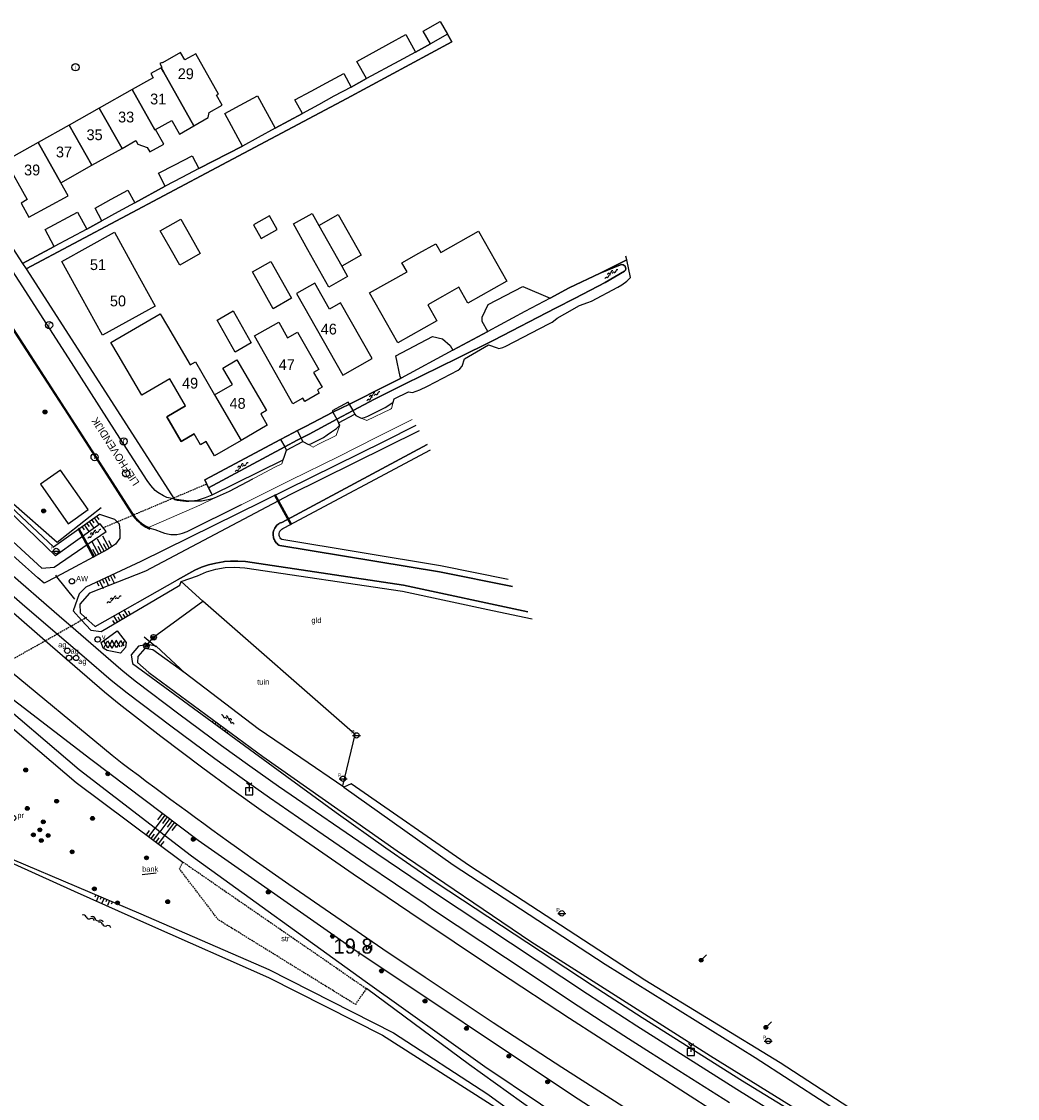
# Model space of a CAD drawing. Header units: metres. Extents: x 121538 to 126242, y 445257 to 454505.
# Tile 38 of 83: x 122233 to 122399, y 452487 to 452666. Entities that reach past the tile are written whole.
import ezdxf
from ezdxf.enums import TextEntityAlignment as Align

# ---------------------------------------------------------------- set-up
doc = ezdxf.new("R2010")
doc.units = ezdxf.units.M
doc.linetypes.add('STIPPELFIJN', pattern=[0.375, 0.25, -0.125])
doc.layers.add('B-WE-VH-VERHARDING_ASFALT-GV', color=252, linetype='Continuous', lineweight=18)
for name, color, linetype in [('B01_T', 8, 'Continuous'), ('BOUWT04', 8, 'Continuous'), ('SYMBD01', 8, 'Continuous'), ('SYMBD04', 8, 'Continuous'), ('SYMBD05', 8, 'Continuous'), ('TEK-D05', 8, 'Continuous'), ('TEK-D06', 8, 'Continuous'), ('TEK-D19', 8, 'Continuous'), ('TER-D03S', 8, 'Continuous'), ('TER-T02', 8, 'RASTER'), ('TER-T03', 8, 'Continuous'), ('TER-T09', 8, 'Continuous'), ('TOPOT05', 8, 'STIPPELFIJN'), ('TOPOT06', 8, 'WALB'), ('TOPOT13', 8, 'STIPPELFIJN'), ('TOPOT18', 8, 'STIPPELFIJN'), ('TOPOT19', 8, 'Continuous'), ('TOPOT22', 8, 'Continuous'), ('TOPOT23', 8, 'Continuous'), ('TOPOT24', 8, 'Continuous'), ('TOPOT26', 8, 'Continuous'), ('TOPOT28', 8, 'Continuous'), ('TOPOT30', 8, 'Continuous'), ('TOPOT31', 8, 'Continuous'), ('TOPOT35', 8, 'Continuous'), ('TOPOT50', 8, 'Continuous'), ('WAT-T00', 8, 'Continuous'), ('WEG-T01', 8, 'Continuous'), ('Z02', 8, 'Continuous')]:
    doc.layers.add(name, color=color, linetype=linetype)
doc.styles.add('ISO', font='provutr.shx')
doc.styles.add('rtw_iso', font='iso-rtw.shx')
doc.linetypes.add('RASTER', pattern='A,0.25,-0.25,[150,BLOK.SHX,S=0.25,R=0,X=0,Y=0],-0.25,0.25', length=1)
doc.linetypes.add('WALB', pattern='A,0.5,[155,BLOK.SHX,S=0.25,R=0,X=0,Y=0],0.5', length=1)

# ---------------------------------------------------------------- blocks, each defined once
blk = doc.blocks.new('water-m')
at = {"linetype": 'Continuous'}
for centre, start, end in [((-0.01, 0.75), 129.7446, 230.2554), ((-0.32, 1.12), 309.7446, 50.2554), ((-0.32, 0.37), 309.7446, 50.2554), ((0.32, 0.01), 129.7446, 230.2554), ((0, 0.38), 309.7446, 50.2554), ((-0.01, -0.74), 129.7446, 230.2554), ((-0.32, -0.37), 309.7446, 50.2554), ((-0.32, -1.12), 309.7446, 50.2554), ((0, -0.37), 309.7446, 50.2554)]:
    blk.add_arc(centre, 0.244, start, end, dxfattribs=at)
blk = doc.blocks.new('talud')
for p, q in [((0, 0.75), (0.5, 0.75)), ((0, 0.5), (1, 0.5)), ((0, 0.25), (0.5, 0.25)), ((0, 0), (1, 0)), ((0, -0.25), (0.5, -0.25)), ((0, -0.5), (1, -0.5)), ((0, -0.75), (0.5, -0.75))]:
    blk.add_line(p, q)
blk = doc.blocks.new('DRHEK')
at = {"linetype": 'Continuous'}
for p, q in [((1.25, 0), (-1.25, 0)), ((-0.5, 0.7), (0.5, 0.7)), ((-0.5, -0.7), (0.5, -0.7))]:
    blk.add_line(p, q, dxfattribs=at)
blk = doc.blocks.new('water-l')
at = {"linetype": 'Continuous'}
for centre, start, end in [((0.16, 1.47), 129.7446, 230.2554), ((-0.47, 2.22), 309.7446, 50.2554), ((-0.47, 0.72), 309.7446, 50.2554), ((0.49, 0), 129.7446, 230.2554), ((-0.14, 0.75), 309.7446, 50.2554), ((0.16, -1.51), 129.7446, 230.2554), ((-0.47, -0.76), 309.7446, 50.2554), ((-0.14, -0.75), 309.7446, 50.2554), ((-0.47, -2.26), 309.7446, 50.2554)]:
    blk.add_arc(centre, 0.488, start, end, dxfattribs=at)
blk = doc.blocks.new('asfalt-m')
for p, q in [((-0.63, 0.38), (0.64, 1.04)), ((-0.63, 0.4), (0.66, -0.42)), ((-0.57, -0.3), (0.73, 0.38)), ((-0.53, 1.07), (0.74, 0.27)), ((-0.52, 1.14), (0.54, 1.69)), ((-0.43, 1.75), (0.63, 1.08)), ((-0.56, -0.38), (0.58, -1.1)), ((-0.49, -0.96), (0.67, -0.36)), ((-0.46, -1.19), (0.39, -1.73)), ((-0.34, -1.59), (0.57, -1.11))]:
    blk.add_line(p, q)
blk = doc.blocks.new('Prov-grensst')
blk.add_line((-0.67, 0), (0.67, 0))
blk.add_circle((0, 0), 0.45)
at = {"style": 'ISO'}
blk.add_text('P', height=0.6, dxfattribs=at).set_placement((-0.61, 0.58), align=Align.MIDDLE)
blk = doc.blocks.new('paal')
for radius in [0.45, 0.2]:
    blk.add_circle((0, 0), radius)
blk = doc.blocks.new('kilometerpaal')
for p, q in [((-0.44, 0.44), (0.44, -0.44)), ((-0.44, -0.44), (-0.44, 0.44)), ((0.44, 0.44), (-0.44, -0.44)), ((0.44, -0.44), (0.44, 0.44))]:
    blk.add_line(p, q)
at = {"style": 'rtw_iso'}
blk.add_attdef('KILOMETERPAAL', (0.59, 0.87), '', height=2.5, dxfattribs=at)
blk = doc.blocks.new('BOOM')
for radius in [0.315, 0.225, 0.135]:
    blk.add_circle((0, 0), radius)
blk = doc.blocks.new('vruchtboom')
blk.add_line((0, 0), (0.919239, 0.919239))
for radius in [0.315, 0.225, 0.135]:
    blk.add_circle((0, 0), radius)
blk = doc.blocks.new('afsl-gas')
blk.add_circle((0, 0), 0.45)
at = {"style": 'ISO'}
blk.add_attdef('AFSL-GAS', (0.7, 0), '', height=0.9, dxfattribs=at)
blk = doc.blocks.new('verklikker')
blk.add_circle((0, 0), 0.45)
at = {"style": 'ISO'}
blk.add_attdef('VERKLIKKER', (0.7, 0), '', height=0.9, dxfattribs=at)
blk = doc.blocks.new('afvalbak')
blk.add_circle((0, 0), 0.45)
at = {"style": 'ISO'}
blk.add_attdef('AFVALBAK', (0.7, 0), '', height=0.9, dxfattribs=at)
blk = doc.blocks.new('wegwijzer-mp')
for q in [(-0.42, 1.42), (0.42, 1.42), (0, 0)]:
    blk.add_line((0, 1), q)
blk.add_lwpolyline([(-0.6, -0.6), (0.6, -0.6), (0.6, 0.6), (-0.6, 0.6)], close=True)
blk = doc.blocks.new('inspectieput')
blk.add_circle((0, 0), 0.6)
at = {"style": 'ISO'}
blk.add_text('i', height=0.8, dxfattribs=at).set_placement((0, 0), align=Align.MIDDLE)
blk = doc.blocks.new('kolk')
blk.add_circle((0, 0), 0.6)
at = {"style": 'ISO'}
blk.add_text('r', height=0.933, dxfattribs=at).set_placement((0.06, -0.33), align=Align.CENTER)

msp = doc.modelspace()

# ---------------------------------------------------------------- linework, layer by layer
at = {"layer": 'B-WE-VH-VERHARDING_ASFALT-GV', "flags": 128}
msp.add_lwpolyline([(122295.84, 452603.71), (122295.13, 452603.35), (122294.96, 452602.79), (122294.65, 452601.75), (122294.49, 452601.67), (122290.56, 452599.75), (122289.64, 452600.17), (122288.72, 452600.59), (122288.59, 452600.82), (122285.86, 452599.39), (122285.91, 452599.29), (122286.07, 452598.99), (122285.48, 452597.27), (122282.41, 452595.77), (122281.62, 452595.35), (122280.86, 452595.77), (122279.93, 452596.28), (122277.2, 452594.84), (122276.85, 452593.83), (122276.64, 452593.21), (122276.43, 452592.58), (122275.39, 452592.03), (122267.64, 452587.94), (122265.18, 452586.85), (122262.76, 452585.7), (122254.21, 452581.96), (122254.51, 452581.81), (122255.33, 452581.55), (122256.53, 452581.11), (122257.39, 452580.87), (122257.94, 452580.76), (122258.39, 452580.74), (122258.93, 452580.77), (122259.45, 452580.84), (122259.83, 452580.94), (122260.21, 452581.09), (122260.6, 452581.25), (122269.63, 452585.74), (122277.86, 452589.82), (122285.81, 452593.71), (122292.25, 452596.97), (122298.1, 452599.95)], dxfattribs=at)
at = {"layer": 'B01_T'}
for points in [[(122256.32, 452658.44), (122256.71, 452657.75), (122261.77, 452648.79), (122264.17, 452650.2), (122264.33, 452651.03), (122266.48, 452652.24), (122265.55, 452653.89), (122265.88, 452654.07), (122262.1, 452660.79), (122260.27, 452659.76), (122259.58, 452660.97), (122256.54, 452659.26), (122256.49, 452659.34), (122256.12, 452659.14), (122256.47, 452658.52), (122256.32, 452658.44)], [(122255.41, 452648.18), (122258.1, 452649.69), (122259.39, 452647.39), (122261.77, 452648.79), (122256.71, 452657.75), (122256.32, 452658.44), (122254.61, 452657.47), (122255, 452656.79), (122254.37, 452656.43), (122251.52, 452654.83), (122255.31, 452648.12), (122255.41, 452648.18)], [(122246.05, 452651.74), (122249.83, 452645.04), (122252.13, 452646.33), (122252.48, 452645.71), (122254.03, 452645.21), (122254.47, 452644.44), (122256.79, 452645.73), (122255.41, 452648.18), (122255.31, 452648.12), (122251.52, 452654.83), (122246.05, 452651.74)], [(122241.04, 452648.92), (122244.82, 452642.22), (122249.83, 452645.04), (122246.05, 452651.74), (122241.04, 452648.92)], [(122235.87, 452646.01), (122239.64, 452639.3), (122244.82, 452642.22), (122241.04, 452648.92), (122235.87, 452646.01)], [(122239.64, 452639.3), (122235.87, 452646.01), (122230.44, 452642.96), (122234.07, 452636.51), (122233.02, 452635.92), (122234.34, 452633.57), (122240.86, 452637.14), (122239.64, 452639.3)], [(122274.35, 452633.84), (122271.7, 452632.34), (122273, 452630.03), (122275.65, 452631.54), (122274.35, 452633.84)], [(122287.37, 452623.73), (122284.21, 452621.97), (122280.75, 452628.16), (122278.35, 452632.46), (122281.47, 452634.21), (122282.57, 452632.23), (122285.79, 452634.05), (122289.62, 452627.27), (122286.4, 452625.45), (122287.37, 452623.73)], [(122261.29, 452630.3), (122262.85, 452627.56), (122259.45, 452625.62), (122257.86, 452628.42), (122256.2, 452631.33), (122259.6, 452633.26), (122261.29, 452630.3)], [(122243.08, 452620.29), (122239.8, 452626.24), (122248.56, 452631.07), (122251.85, 452625.11), (122255.32, 452618.81), (122246.56, 452613.98), (122243.08, 452620.29)], [(122299.22, 452627.58), (122302.02, 452629.17), (122302.86, 452627.69), (122309.13, 452631.24), (122313.84, 452622.93), (122307.35, 452619.26), (122305.84, 452621.92), (122303.13, 452620.39), (122300.72, 452619.02), (122302.23, 452616.36), (122295.71, 452612.66), (122290.99, 452620.98), (122297.25, 452624.52), (122296.41, 452625.99), (122299.22, 452627.58)], [(122274.58, 452626.23), (122278.04, 452620.09), (122274.97, 452618.36), (122271.51, 452624.49), (122274.58, 452626.23)], [(122286.55, 452607.31), (122291.43, 452610.07), (122286.17, 452619.34), (122284.34, 452618.31), (122281.91, 452622.6), (122278.86, 452620.88), (122286.55, 452607.31)], [(122265.23, 452604.01), (122268.2, 452605.73), (122266.59, 452608.47), (122268.94, 452609.84), (122273.86, 452601.41), (122272.91, 452600.86), (122274, 452598.99), (122269.63, 452596.45), (122265.24, 452593.88), (122263.85, 452596.27), (122262.9, 452595.71), (122261.83, 452597.55), (122259.66, 452596.29), (122257.27, 452600.4), (122260.38, 452602.21), (122257.78, 452606.68), (122253.11, 452603.96), (122249.19, 452610.68), (122247.99, 452612.75), (122256.2, 452617.53), (122257.4, 452615.46), (122261.16, 452609.01), (122262.03, 452609.51), (122265.23, 452604.01)], [(122268.3, 452617.99), (122271.33, 452612.67), (122268.66, 452611.15), (122265.63, 452616.47), (122268.3, 452617.99)], [(122280.22, 452602.92), (122279.89, 452603.49), (122278.26, 452602.56), (122271.85, 452613.83), (122275.9, 452616.13), (122277.38, 452613.53), (122279.03, 452614.47), (122282.57, 452608.26), (122281.71, 452607.77), (122283.1, 452605.31), (122282.34, 452604.88), (122282.65, 452604.31), (122280.22, 452602.92)]]:
    msp.add_lwpolyline(points, close=True, dxfattribs=at)
for points in [[(122282.57, 452632.23), (122286.4, 452625.45)], [(122265.23, 452604.01), (122269.64, 452596.45)], [(122260.38, 452602.21), (122257.27, 452600.4), (122259.66, 452596.29), (122261.83, 452597.55)]]:
    msp.add_lwpolyline(points, dxfattribs=at)
at = {"layer": 'BOUWT04'}
for points in [[(122285.86, 452599.39), (122288.59, 452600.82), (122288.26, 452601.42), (122287.67, 452602.48), (122287.48, 452602.82), (122284.77, 452601.39), (122284.9, 452601.17), (122285.55, 452599.96)], [(122279, 452598.09), (122278.32, 452597.73), (122276.17, 452596.6), (122276.89, 452595.37), (122277.2, 452594.84), (122279.93, 452596.28)]]:
    msp.add_lwpolyline(points, close=True, dxfattribs=at)
for points in [[(122278.03, 452582.56), (122275.39, 452587.39), (122275.22, 452587.29), (122277.86, 452582.46), (122278.03, 452582.56)], [(122245.23, 452577.14), (122242.69, 452581.79), (122242.51, 452581.69), (122245.05, 452577.04), (122245.23, 452577.14)]]:
    msp.add_lwpolyline(points, dxfattribs=at)
at = {"layer": 'TER-T02', "flags": 128}
for points in [[(122199.82, 452625.23), (122202.54, 452621.11), (122208.65, 452611.35), (122216.21, 452601.88), (122225.29, 452592.33), (122231.32, 452586.27), (122239.03, 452579.51), (122246.36, 452585.31)], [(122238.74, 452574.03), (122238.94, 452573.78)], [(122238.94, 452573.78), (122241.9, 452570.05)], [(122263.29, 452569.69), (122259.68, 452572.97)], [(122255.09, 452563.71), (122263.29, 452569.69)], [(122286.57, 452539), (122288.64, 452547.5), (122263.29, 452569.69)]]:
    msp.add_lwpolyline(points, dxfattribs=at)
at = {"layer": 'TER-T03'}
for points in [[(122254.06, 452562.49), (122255.09, 452563.71)], [(122253.87, 452562.27), (122254.06, 452562.49)]]:
    msp.add_lwpolyline(points, dxfattribs=at)
at = {"layer": 'TER-T09'}
msp.add_lwpolyline([(122332.76, 452625.65, -0.816964), (122333.46, 452624.61), (122330.23, 452622.75), (122325.2, 452620.14), (122321.96, 452618.46), (122311.69, 452613.13), (122311.56, 452613.07), (122305.64, 452610.15), (122296.82, 452605.8), (122294.48, 452604.65), (122291.81, 452603.33), (122288.26, 452601.42), (122285.55, 452599.96), (122280.99, 452597.51), (122278.99, 452596.48), (122276.89, 452595.37), (122277.2, 452594.84), (122279.93, 452596.28), (122280.86, 452595.77), (122281.22, 452595.86), (122283.36, 452596.96), (122283.97, 452597.36), (122284.7, 452597.87), (122285.5, 452598.42), (122286.07, 452598.99), (122285.91, 452599.29), (122285.86, 452599.39), (122288.59, 452600.82), (122288.72, 452600.59), (122289.64, 452600.17), (122290.15, 452600.27), (122290.73, 452600.46), (122293.63, 452601.94), (122294.4, 452602.4), (122294.96, 452602.79), (122295.13, 452603.35), (122297.49, 452604.56), (122298.18, 452604.41), (122299.37, 452604.85), (122300.66, 452605.49), (122305.74, 452608.16), (122306.02, 452608.37), (122306.44, 452608.78), (122306.82, 452610.04), (122310.79, 452612.36), (122312.27, 452611.84), (122312.53, 452611.75), (122313.21, 452611.91), (122313.71, 452612.11), (122320.85, 452615.84), (122321.39, 452616.12), (122321.91, 452616.5), (122322.22, 452616.77), (122323.51, 452617.52), (122325.93, 452618.88), (122327.32, 452619.41), (122327.94, 452619.6), (122332.3, 452621.97), (122332.98, 452622.36), (122333.83, 452622.95), (122334.44, 452623.55), (122333.81, 452626.49), (122329.4, 452624.25)], format="xyb", close=True, dxfattribs=at)
for points in [[(122201.51, 452620.34), (122204.53, 452616.08), (122211.87, 452605.84), (122224.9, 452591.96), (122229.48, 452587.09), (122238.41, 452578.73), (122246.07, 452584.2), (122248.58, 452583.37), (122249.36, 452582.59), (122249.48, 452581.39), (122249.44, 452580.17), (122248.73, 452579.17), (122247.41, 452578.3), (122238.94, 452573.78)], [(122298.73, 452598.91), (122293.31, 452596.23), (122252.98, 452576.32), (122243.81, 452572.02), (122242.7, 452570.95), (122241.68, 452568.11), (122243.11, 452566.56), (122244.66, 452564.88), (122246.34, 452564.66), (122259.43, 452572.38)], [(122300.62, 452595.76), (122276.4, 452582.82), (122276.22, 452582.75), (122276.05, 452582.67), (122275.89, 452582.57), (122275.74, 452582.45), (122275.6, 452582.33), (122275.48, 452582.19), (122275.36, 452582.04), (122275.26, 452581.88), (122275.17, 452581.72), (122275.1, 452581.54), (122275.04, 452581.36), (122275, 452581.18), (122274.98, 452580.99), (122274.97, 452580.88), (122274.97, 452580.8), (122274.98, 452580.62), (122275.01, 452580.43), (122275.05, 452580.25), (122275.11, 452580.07), (122275.18, 452579.9), (122275.27, 452579.73), (122275.37, 452579.57), (122275.49, 452579.42), (122275.62, 452579.29), (122275.76, 452579.16), (122275.91, 452579.05), (122276.07, 452578.95), (122302.63, 452574.6), (122314.8, 452572.17)], [(122314.1, 452573.34), (122302.81, 452575.59), (122276.41, 452579.94), (122276.26, 452580.08), (122276.13, 452580.26), (122276.05, 452580.45), (122275.99, 452580.63), (122275.98, 452580.8), (122276, 452580.99), (122276.04, 452581.18), (122276.11, 452581.34), (122276.24, 452581.52), (122276.39, 452581.68), (122276.58, 452581.81), (122276.82, 452581.91), (122301.14, 452594.9)], [(122317.34, 452567.95), (122296.68, 452572.37), (122270.35, 452576.28), (122269.12, 452576.37), (122267.88, 452576.37), (122266.87, 452576.28), (122266.65, 452576.26), (122265.43, 452576.05), (122264.23, 452575.75), (122263.06, 452575.34), (122261.92, 452574.84), (122259.08, 452573.28)], [(122259.43, 452572.38), (122259.68, 452572.97), (122262.36, 452573.94), (122263.86, 452574.57), (122265.41, 452575.02), (122267, 452575.29), (122268.62, 452575.38), (122270.25, 452575.28), (122296.5, 452571.38), (122311.48, 452568.18), (122318.05, 452566.78)], [(122254.06, 452562.49), (122252.57, 452562.23), (122251.32, 452560.77), (122251.57, 452559.35), (122277.25, 452540.52), (122285.45, 452534.56), (122293.7, 452528.67), (122297.88, 452525.76), (122302.12, 452522.92), (122328.04, 452505.85), (122336.39, 452500.44), (122353.04, 452489.93), (122385.09, 452470.35), (122391.11, 452466.7), (122397.16, 452463.1), (122401.41, 452460.65)], [(122260.31, 452557.74), (122255.52, 452562.24), (122254.06, 452562.49)], [(122225.89, 452553.4), (122242.21, 452539.55), (122259.97, 452526.3)], [(122401.82, 452466.96), (122398.45, 452468.89), (122395.07, 452470.82), (122388.07, 452474.79), (122381.07, 452478.76), (122359.35, 452492.88), (122336.83, 452506.68), (122307.63, 452525.66), (122287.95, 452539.32), (122286.73, 452538.79)]]:
    msp.add_lwpolyline(points, dxfattribs=at)
for points in [[(122238.94, 452573.78), (122236.89, 452572.69, -0.025874), (122220.73, 452588.03), (122217.57, 452591.42), (122214.49, 452594.88), (122211.7, 452598.15), (122205.59, 452605.63), (122200.82, 452611.72), (122198.05, 452615.86)], [(122226.61, 452557.23), (122244.65, 452543.4), (122262.51, 452529.96), (122288.41, 452511.84), (122324.92, 452487.42), (122341.65, 452476.64), (122376.31, 452456.12), (122382.39, 452452.56), (122388.51, 452449.06), (122392.63, 452446.78), (122416.31, 452433.93), (122424.55, 452429.54), (122431.13, 452426.11), (122437.73, 452422.72), (122443.78, 452419.64), (122449.86, 452416.66, 0.011934), (122474.02, 452406.14), (122487.22, 452401.38), (122500.46, 452396.69, 0.022882), (122510.31, 452393.71, 0.02485), (122550.5, 452385.71, 0.023006), (122586.97, 452382.05)], [(122211.76, 452545.41), (122205.53, 452542.05), (122210.2, 452537.63), (122231.55, 452526.78), (122252.95, 452517.7), (122274.25, 452508.43), (122294.97, 452497.89), (122310.7, 452487.67), (122335, 452470.01), (122361.38, 452452.58), (122383.53, 452438.93), (122405.62, 452425.21), (122432.52, 452409.26), (122478.24, 452385.95), (122505.12, 452375.31), (122528.79, 452368.8), (122558.26, 452365.17), (122567.74, 452365.23, 0.048735), (122574.3, 452367.11, 0.07597), (122583.46, 452372.46), (122584.74, 452373.54), (122586.89, 452376.87)], [(122470.58, 452401.34), (122449.35, 452411.86), (122443.46, 452414.74), (122437.61, 452417.7), (122431.81, 452420.75, -0.014754), (122408.85, 452433.9), (122386.73, 452445.3), (122364.07, 452458.1), (122327.09, 452478.59), (122307.65, 452492.56), (122290.48, 452505.25)]]:
    msp.add_lwpolyline(points, format="xyb", dxfattribs=at)
msp.add_lwpolyline([(122276.89, 452595.37), (122264.23, 452588.57), (122264.64, 452587.71), (122264.83, 452587.41), (122276.64, 452593.21), (122276.85, 452593.83), (122277.2, 452594.84)], close=True, dxfattribs=at)
at = {"layer": 'TOPOT05', "flags": 128}
for points in [[(122290.48, 452505.25), (122288.65, 452502.63), (122265.85, 452516.7), (122259.38, 452525.18), (122259.97, 452526.3)], [(122259.97, 452526.3), (122290.48, 452505.25)]]:
    msp.add_lwpolyline(points, dxfattribs=at)
at = {"layer": 'TOPOT06', "flags": 128}
msp.add_lwpolyline([(122286.73, 452538.79), (122279.59, 452543.62), (122272.49, 452548.48), (122260.31, 452557.74)], dxfattribs=at)
at = {"layer": 'TOPOT13', "flags": 128}
msp.add_lwpolyline([(122246.68, 452581.93), (122263.92, 452589.22)], dxfattribs=at)
at = {"layer": 'TOPOT18', "flags": 128}
msp.add_lwpolyline([(122225.14, 452556.39), (122225.33, 452556.5), (122227.14, 452557.53), (122229.94, 452559.11), (122237.04, 452563.13), (122239.04, 452564.26), (122241.32, 452565.55), (122243.11, 452566.56), (122243.77, 452566.94), (122243.95, 452567.04)], dxfattribs=at)
at = {"layer": 'TOPOT19'}
msp.add_lwpolyline([(122255.52, 452524.46), (122253.15, 452524.2)], dxfattribs=at)
at = {"layer": 'TOPOT50'}
msp.add_lwpolyline([(122413.54, 452432.42), (122391.59, 452444.41), (122366.1, 452458.3), (122328.72, 452479.8), (122310.2, 452492.22), (122290.28, 452506.46), (122261.39, 452527.31), (122242.72, 452541.62), (122227.19, 452554.82)], dxfattribs=at)
at = {"layer": 'WAT-T00'}
msp.add_lwpolyline([(122280.99, 452597.51), (122285.55, 452599.96), (122288.26, 452601.42), (122291.81, 452603.33), (122294.48, 452604.65), (122296.82, 452605.8), (122305.64, 452610.15), (122311.56, 452613.07), (122311.69, 452613.13), (122321.96, 452618.46), (122325.2, 452620.14), (122330.23, 452622.75), (122333.46, 452624.61, 0.816964), (122332.76, 452625.65), (122329.4, 452624.25), (122324.22, 452621.82), (122321.09, 452620.11), (122316.84, 452617.9), (122310.68, 452614.59), (122304.87, 452611.46), (122296.29, 452606.78), (122293.97, 452605.62), (122287.67, 452602.48), (122284.9, 452601.17), (122280.33, 452598.78)], format="xyb", dxfattribs=at)
for points in [[(122197.54, 452617.45), (122201.36, 452612.77), (122206.52, 452606.09), (122212.61, 452598.78), (122221.76, 452589), (122223.93, 452586.67), (122236.49, 452575.2), (122238.52, 452575.39), (122247.16, 452581.31), (122246.2, 452582.56), (122238.74, 452577.26), (122224.49, 452590.95), (122224.17, 452591.28), (122214.94, 452601.14), (122209.86, 452607.51), (122204.69, 452614.71), (122200.83, 452619.84)], [(122299.25, 452598.05), (122293.76, 452595.33), (122277.73, 452587.41), (122253.74, 452574.69)], [(122280.33, 452598.78), (122279, 452598.09), (122278.32, 452597.73), (122276.17, 452596.6)], [(122276.17, 452596.6), (122263.61, 452589.87), (122264.23, 452588.57), (122276.89, 452595.37)], [(122276.89, 452595.37), (122278.99, 452596.48), (122280.99, 452597.51)], [(122314.8, 452572.17), (122302.63, 452574.6), (122276.07, 452578.95), (122275.91, 452579.05), (122275.76, 452579.16), (122275.62, 452579.29), (122275.49, 452579.42), (122275.37, 452579.57), (122275.27, 452579.73), (122275.18, 452579.9), (122275.11, 452580.07), (122275.05, 452580.25), (122275.01, 452580.43), (122274.98, 452580.62), (122274.97, 452580.8), (122274.97, 452580.88), (122274.98, 452580.99), (122275, 452581.18), (122275.04, 452581.36), (122275.1, 452581.54), (122275.17, 452581.72), (122275.26, 452581.88), (122275.36, 452582.04), (122275.48, 452582.19), (122275.6, 452582.33), (122275.74, 452582.45), (122275.89, 452582.57), (122276.05, 452582.67), (122276.22, 452582.75), (122276.4, 452582.82), (122300.62, 452595.76)], [(122259.08, 452573.28), (122261.92, 452574.84), (122263.06, 452575.34), (122264.23, 452575.75), (122265.43, 452576.05), (122266.65, 452576.26), (122266.87, 452576.28), (122267.88, 452576.37), (122269.12, 452576.37), (122270.35, 452576.28), (122296.68, 452572.37), (122317.34, 452567.95)], [(122253.74, 452574.69), (122244.4, 452571.02), (122242.79, 452569.19), (122242.84, 452567.77), (122243.77, 452566.94), (122245.34, 452565.52), (122259.08, 452573.28)], [(122260.31, 452557.74), (122254.95, 452561.6), (122253.63, 452561.82), (122252.48, 452560.52), (122252.38, 452559.49), (122254.28, 452557.85), (122273.25, 452543.85), (122295.62, 452528.17), (122317.83, 452513.1), (122347.74, 452494.06), (122385.26, 452470.84), (122393.08, 452466.08), (122397.22, 452463.63), (122401.4, 452461.24)], [(122211.43, 452546.71), (122204.78, 452542.69), (122204.65, 452542.3), (122204.6, 452541.88), (122204.61, 452541.47), (122204.7, 452541.06), (122204.89, 452540.6), (122205.18, 452540.18), (122205.55, 452539.84), (122205.99, 452539.58), (122210.74, 452536.38), (122225.28, 452528.97), (122241.84, 452521.47), (122254.41, 452515.85), (122274.18, 452507.09), (122293.18, 452497.51), (122313.26, 452484.71), (122334.56, 452469.13), (122360.74, 452451.82), (122379.18, 452440.52), (122406.89, 452423.34)], [(122286.73, 452538.79), (122304.93, 452525.86), (122330.22, 452509.29), (122355.16, 452493.79), (122378.49, 452478.73), (122387.12, 452473.49), (122395.79, 452468.33), (122400.39, 452465.66)]]:
    msp.add_lwpolyline(points, dxfattribs=at)
at = {"layer": 'WEG-T01'}
for points in [[(122225.8, 452637.41), (122233.27, 452625.87), (122238.54, 452628.69), (122237.01, 452631.54), (122242.44, 452634.45), (122243.97, 452631.6), (122246.49, 452632.98), (122245.33, 452635.08), (122248.02, 452636.56), (122250.78, 452638.08), (122251.94, 452635.98), (122256.99, 452638.76), (122255.89, 452640.89), (122258.6, 452642.29), (122261.51, 452643.81), (122262.62, 452641.68), (122269.86, 452645.43), (122266.92, 452650.85), (122269.47, 452652.23), (122272.37, 452653.8), (122275.3, 452648.39), (122279.86, 452650.86), (122278.6, 452653.09), (122281.3, 452654.55), (122283.83, 452655.92), (122286.71, 452657.49), (122287.93, 452655.24), (122290.49, 452656.64), (122288.88, 452659.51), (122294.24, 452662.42), (122297.07, 452663.96), (122298.64, 452661.06), (122301.13, 452662.41), (122299.93, 452664.54), (122302.76, 452666.14), (122303.96, 452664.01), (122304.72, 452662.75), (122287.24, 452653.33), (122265.6, 452641.88), (122233.85, 452624.97), (122258.54, 452586.64, 0.118744), (122262.36, 452586.53), (122263.74, 452586.95), (122264.83, 452587.41), (122264.64, 452587.71), (122264.23, 452588.57), (122263.61, 452589.87), (122276.17, 452596.6), (122278.32, 452597.73), (122279, 452598.09), (122280.33, 452598.78), (122284.9, 452601.17), (122287.67, 452602.48), (122293.97, 452605.62), (122296.29, 452606.78), (122296.12, 452607.1), (122295.4, 452610.55), (122301.51, 452613.72), (122303.15, 452613.36), (122304.43, 452612.22), (122304.87, 452611.46), (122310.68, 452614.59), (122309.74, 452616.21), (122309.74, 452616.98), (122310.77, 452619.04), (122316.5, 452622.05), (122321.09, 452620.11), (122324.22, 452621.82), (122329.4, 452624.25), (122333.81, 452626.49), (122333.68, 452627.1)], [(122207.5, 452634.09), (122212.56, 452637.39, -0.416714), (122218.11, 452636.19), (122224.97, 452625.48), (122230.59, 452616.8), (122240.92, 452600.83), (122248.31, 452589.39), (122251.47, 452584.44, 0.136167), (122254.26, 452581.94), (122254.51, 452581.81)], [(122207.58, 452633.96), (122212.64, 452637.26, -0.416714), (122217.99, 452636.11), (122224.84, 452625.4), (122230.46, 452616.72), (122240.79, 452600.75), (122248.18, 452589.31), (122251.35, 452584.36, 0.136167), (122254.19, 452581.8), (122254.45, 452581.67)], [(122420.53, 452442.33), (122397.81, 452455.12), (122393.59, 452457.53), (122389.4, 452459.97, -0.005502), (122352.57, 452482.14), (122348.42, 452484.77), (122324.28, 452500.28), (122312.48, 452508.05), (122297.71, 452517.9), (122288.28, 452524.3), (122272.99, 452534.9), (122268.09, 452538.38), (122263.25, 452541.94), (122256.26, 452547.21), (122249.33, 452552.56), (122246.9, 452554.55), (122237.04, 452563.13), (122226.89, 452571.95), (122224.29, 452574.29), (122221.75, 452576.71), (122219.29, 452579.19), (122215.54, 452583.12, -0.011059), (122203.67, 452596.29, -0.023576), (122195.38, 452607.11)], [(122417.6, 452435.36), (122393.83, 452448.77), (122385.53, 452453.55), (122369.5, 452463.02), (122353.6, 452472.71), (122345.32, 452477.89), (122323, 452492.13), (122311.6, 452499.57), (122300.24, 452507.1), (122293.21, 452511.84), (122277.58, 452522.59), (122271.64, 452526.74, -0.006268), (122249.85, 452542.71), (122248.17, 452544.03), (122229.94, 452559.11), (122229.07, 452559.83), (122227.54, 452561.31)]]:
    msp.add_lwpolyline(points, format="xyb", dxfattribs=at)
for points in [[(122301.13, 452662.41), (122298.64, 452661.06), (122295.86, 452659.55), (122290.49, 452656.64), (122287.93, 452655.24), (122285.08, 452653.7), (122282.51, 452652.3), (122279.86, 452650.86), (122275.3, 452648.39), (122272.5, 452646.87), (122269.86, 452645.43), (122262.62, 452641.68), (122259.78, 452640.21), (122256.99, 452638.76), (122251.94, 452635.98), (122249.2, 452634.47), (122246.49, 452632.98), (122243.97, 452631.6), (122238.54, 452628.69), (122233.27, 452625.87), (122233.85, 452624.97), (122265.6, 452641.88), (122287.24, 452653.33), (122304.72, 452662.75), (122303.96, 452664.01), (122301.13, 452662.41)], [(122249.01, 452564.79), (122250.54, 452562.84), (122250.42, 452562), (122249.6, 452561.06), (122247.33, 452561.48), (122246.67, 452561.88), (122246.38, 452562.84)]]:
    msp.add_lwpolyline(points, close=True, dxfattribs=at)
for points in [[(122271.51, 452589.98), (122267.64, 452587.94), (122265.18, 452586.85), (122264.43, 452586.62), (122263.07, 452586.32), (122260.89, 452586.36), (122258.91, 452586.61), (122257.28, 452586.98), (122256.7, 452587.23), (122255.79, 452587.78), (122255.34, 452588.14), (122254.6, 452588.97), (122254.02, 452589.81), (122248.98, 452597.6), (122241.43, 452609.43), (122228.56, 452629.3)], [(122236.25, 452589.15), (122240.85, 452582.6), (122244.2, 452584.95), (122239.61, 452591.5), (122236.25, 452589.15)], [(122269.63, 452585.74), (122260.6, 452581.25), (122259.83, 452580.94), (122259.45, 452580.84), (122258.93, 452580.77), (122258.39, 452580.74), (122257.94, 452580.76), (122257.39, 452580.87), (122256.96, 452580.99), (122256.53, 452581.11), (122255.33, 452581.55), (122254.51, 452581.81), (122254.21, 452581.96)], [(122376.05, 452473.61), (122352.11, 452488.47), (122335.49, 452499), (122327.29, 452504.33), (122301.65, 452521.28), (122292.2, 452527.66), (122275.87, 452538.88), (122271.09, 452542.24), (122266.36, 452545.66), (122259.28, 452550.92), (122252.25, 452556.24), (122250.93, 452557.28), (122249.64, 452558.36), (122241.32, 452565.55), (122239.81, 452566.85), (122230.01, 452575.38)], [(122228.26, 452573.56), (122233.65, 452568.9), (122239.04, 452564.26), (122243.52, 452560.42), (122248.01, 452556.59), (122249.33, 452555.49), (122250.68, 452554.44), (122257.94, 452548.95), (122265.26, 452543.53), (122269.79, 452540.25), (122274.38, 452537.03), (122282.38, 452531.51), (122290.4, 452526), (122295.31, 452522.66), (122300.25, 452519.33), (122300.88, 452518.91), (122301.51, 452518.49), (122313.62, 452510.45), (122325.73, 452502.41), (122329.9, 452499.67), (122334.08, 452496.97), (122342.47, 452491.62), (122350.88, 452486.32)]]:
    msp.add_lwpolyline(points, dxfattribs=at)

# ---------------------------------------------------------------- block references
at = {"layer": 'SYMBD01', "rotation": 93.2944171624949}
msp.add_blockref('asfalt-m', (122248.55, 452562.54), dxfattribs=at)
at = {"layer": 'SYMBD04', "yscale": 2}
for p, xscale, zscale, rotation in [((122244.35, 452582.98), 1.363262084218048, 1.363262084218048, 305.4139262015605), ((122246.84, 452578), 2.320538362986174, 2.320538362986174, 118.0614894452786), ((122247.01, 452573.52), 1.396542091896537, 1.396542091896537, 295.1252404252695), ((122249.91, 452566.77), 1.173182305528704, 1.173182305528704, 120.5009010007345), ((122266.11, 452548.69), 0.346452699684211, 0.346452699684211, 53.74925677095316), ((122257.76, 452533.53), 2.735535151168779, 2.735535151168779, 233.0429722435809), ((122255.09, 452529.94), 1.744594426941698, 1.744594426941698, 53.27911844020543), ((122246.84, 452520.3), 0.917705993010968, 0.917705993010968, 247.0192606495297)]:
    msp.add_blockref('talud', p, dxfattribs=dict(at, xscale=xscale, zscale=zscale, rotation=rotation))
at = {"layer": 'SYMBD05'}
for name, p, rotation in [('water-m', (122331.15, 452624.23), 125.0225754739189), ('water-m', (122291.55, 452603.9), 125.0225754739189), ('water-m', (122269.63, 452592.12), 125.0225754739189), ('water-m', (122245.11, 452581.02), 125.0225754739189), ('water-m', (122248.43, 452570.11), 116.0934139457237), ('water-m', (122267.51, 452550.13), 53.79496686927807), ('water-l', (122245.61, 452516.58), 66.14358557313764)]:
    msp.add_blockref(name, p, dxfattribs=dict(at, rotation=rotation))
at = {"layer": 'TER-D03S', "rotation": 139.7903696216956}
msp.add_blockref('DRHEK', (122254.48, 452562.99), dxfattribs=at)
at = {"layer": 'TOPOT22'}
for name, p in [('Prov-grensst', (122238.87, 452578.05)), ('paal', (122255.09, 452563.71)), ('paal', (122253.87, 452562.27)), ('Prov-grensst', (122288.84, 452547.38)), ('Prov-grensst', (122286.61, 452540.17)), ('Prov-grensst', (122322.99, 452517.77)), ('Prov-grensst', (122357.34, 452496.53))]:
    msp.add_blockref(name, p, dxfattribs=at)
at = {"layer": 'TOPOT23'}
for p in [(122237.69, 452615.64, -0.66), (122250.1, 452596.29), (122245.27, 452593.68, -0.25)]:
    msp.add_blockref('kolk', p, dxfattribs=at)
at = {"layer": 'TOPOT24'}
ref = msp.add_blockref('afsl-gas', (122241.48, 452573.02), dxfattribs=at)
ref.add_attrib('AFSL-GAS', 'AW', (122242.18, 452573.02), dxfattribs={"height": 0.9, "style": 'ISO'})
ref = msp.add_blockref('afsl-gas', (122240.73, 452561.46), dxfattribs=at)
ref.add_attrib('AFSL-GAS', 'ag', (122239.2, 452562.02), dxfattribs={"height": 0.9, "style": 'ISO'})
ref = msp.add_blockref('afsl-gas', (122241, 452560.28), dxfattribs=at)
ref.add_attrib('AFSL-GAS', 'ag', (122241.26, 452560.97), dxfattribs={"height": 0.9, "style": 'ISO'})
ref = msp.add_blockref('afsl-gas', (122242.19, 452560.26), dxfattribs=at)
ref.add_attrib('AFSL-GAS', 'ag', (122242.54, 452559.26), dxfattribs={"height": 0.9, "style": 'ISO'})
at = {"layer": 'TOPOT26'}
for name, p in [('BOOM', (122237.01, 452601.19)), ('BOOM', (122236.78, 452584.71)), ('BOOM', (122233.8, 452541.62)), ('BOOM', (122247.46, 452540.98)), ('BOOM', (122234.06, 452535.23)), ('BOOM', (122238.95, 452536.42)), ('BOOM', (122236.73, 452533)), ('BOOM', (122244.91, 452533.57)), ('BOOM', (122236.15, 452531.67)), ('BOOM', (122235.08, 452530.84)), ('BOOM', (122236.39, 452529.88)), ('BOOM', (122237.54, 452530.72)), ('BOOM', (122261.69, 452530.09)), ('BOOM', (122241.52, 452528.01)), ('BOOM', (122253.9, 452527.01)), ('BOOM', (122245.23, 452521.85)), ('BOOM', (122274.16, 452521.32)), ('BOOM', (122249.08, 452519.53)), ('BOOM', (122257.43, 452519.71)), ('BOOM', (122284.85, 452513.96)), ('vruchtboom', (122346.18, 452509.97)), ('BOOM', (122293.01, 452508.19)), ('BOOM', (122300.24, 452503.18)), ('vruchtboom', (122356.96, 452498.8)), ('BOOM', (122307.13, 452498.64)), ('BOOM', (122314.19, 452494.02)), ('BOOM', (122320.64, 452489.75))]:
    msp.add_blockref(name, p, dxfattribs=at)
at = {"layer": 'TOPOT28'}
for p in [(122242.08, 452658.53, -0.71), (122250.5, 452590.97, -0.06)]:
    msp.add_blockref('inspectieput', p, dxfattribs=at)
at = {"layer": 'TOPOT30'}
for p in [(122270.98, 452538.07), (122344.48, 452494.71)]:
    msp.add_blockref('wegwijzer-mp', p, dxfattribs=at)
ref = msp.add_blockref('kilometerpaal', (122290.94, 452512.06), dxfattribs=at)
ref.add_attrib('KILOMETERPAAL', '19,8', (122285.02, 452511.07), dxfattribs={"height": 2.5, "style": 'rtw_iso'})
at = {"layer": 'TOPOT31'}
ref = msp.add_blockref('verklikker', (122245.77, 452563.34), dxfattribs=at)
ref.add_attrib('VERKLIKKER', 'v', (122246.47, 452563.34), dxfattribs={"height": 0.9, "style": 'ISO'})
at = {"layer": 'TOPOT35'}
ref = msp.add_blockref('afvalbak', (122231.71, 452533.63), dxfattribs=at)
ref.add_attrib('AFVALBAK', 'pr', (122232.41, 452533.63), dxfattribs={"height": 0.9, "style": 'ISO'})

# ---------------------------------------------------------------- texts
at = {"layer": 'TEK-D05', "style": 'ISO'}
for s, p in [('gld', (122281.34, 452566.09)), ('tuin', (122272.32, 452555.83)), ('str', (122276.3, 452513.14))]:
    msp.add_text(s, height=0.9, dxfattribs=at).set_placement(p)
at = {"layer": 'TEK-D06', "style": 'ISO'}
msp.add_text('LIEFHOVENDIJK', height=1.25, rotation=122.6764, dxfattribs=at).set_placement((122252.78, 452589.43))
at = {"layer": 'TEK-D19', "style": 'ISO'}
msp.add_text('bank', height=0.9, dxfattribs=at).set_placement((122253.17, 452524.7))
at = {"layer": 'Z02', "char_height": 1.8, "attachment_point": 5, "style": 'ISO'}
for s, insert in [('29', (122260.44, 452657.44)), ('31', (122255.84, 452653.24)), ('33', (122250.51, 452650.24)), ('35', (122245.26, 452647.29)), ('37', (122240.17, 452644.42)), ('39', (122234.87, 452641.43)), ('51', (122245.82, 452625.68)), ('50', (122249.15, 452619.64)), ('46', (122284.23, 452614.96)), ('47', (122277.24, 452609.06)), ('49', (122261.15, 452605.96)), ('48', (122269.05, 452602.6))]:
    msp.add_mtext(s, dxfattribs=dict(at, insert=insert))

doc.saveas('drawing.dxf')
